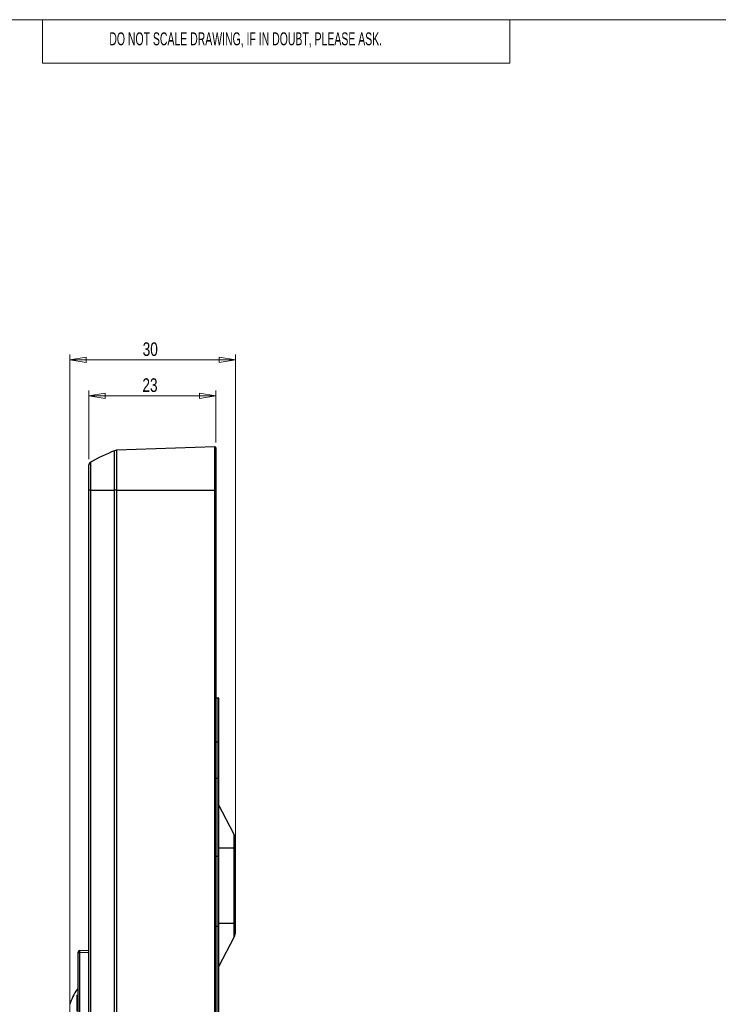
# Model space of a CAD drawing. Header units: millimetres. Extents: x 0 to 420, y 0 to 297.
# Tile 11 of 25: x 163 to 291, y 109 to 290. Entities that reach past the tile are written whole.
import ezdxf

# ---------------------------------------------------------------- set-up
doc = ezdxf.new("R2010")
doc.units = ezdxf.units.MM
doc.styles.add('SLDTEXTSTYLE0', font='TXT', dxfattribs={"width": 0.605})
doc.styles.add('SLDTEXTSTYLE1', font='TXT', dxfattribs={"width": 0.75})
doc.dimstyles.new('SLDDIMSTYLE0', dxfattribs={"dimtxt": 2.5, "dimasz": 3, "dimexe": 0, "dimexo": 0.0625, "dimtad": 1, "dimdec": 0, "dimrnd": 1e-09, "dimzin": 12, "dimdsep": 46, "dimtxsty": 'SLDTEXTSTYLE1', "dimblk1": 'CLOSED', "dimblk2": 'CLOSED', "dimsah": 1, "dimcen": 0.09, "dimadec": 0, "dimazin": 3, "dimtfac": 1, "dimtofl": 0, "dimtmove": 0, "dimatfit": 3, "dimldrblk": 'CLOSED', "dimfxl": 1, "dimfrac": 2, "dimtolj": 1, "dimtzin": 12, "dimarcsym": 0})

# ---------------------------------------------------------------- blocks, each defined once
blk = doc.blocks.new('_Closed')
at = {"color": 0, "linetype": 'ByBlock', "lineweight": -2}
for p, q in [((-1, 0.166667), (0, 0)), ((-1, 0.166667), (-1, -0.166667)), ((0, 0), (-1, -0.166667)), ((0, 0), (-1, 0))]:
    blk.add_line(p, q, dxfattribs=at)
blk = doc.blocks.new('_D_2')
at = {"color": 7, "linetype": 'Continuous', "lineweight": 0}
for p, q in [((175.55, 209.11), (175.55, 221.79)), ((198.92, 212.2), (198.92, 221.79)), ((175.55, 220.79), (198.92, 220.79))]:
    blk.add_line(p, q, dxfattribs=at)
at = {"color": 7, "linetype": 'Continuous', "lineweight": 18, "xscale": 3, "yscale": 3, "rotation": 180}
blk.add_blockref('_Closed', (175.55, 220.79, -0.01), dxfattribs=at)
at = {"color": 7, "linetype": 'Continuous', "lineweight": 18, "xscale": 3, "yscale": 3}
blk.add_blockref('_Closed', (198.92, 220.79, -0.01), dxfattribs=at)
at = {"color": 7, "linetype": 'Continuous', "lineweight": 18, "insert": (185.39, 224.01), "char_height": 2.5, "attachment_point": 1, "style": 'SLDTEXTSTYLE1'}
blk.add_mtext('23', dxfattribs=at)
blk = doc.blocks.new('_D_3')
at = {"color": 7, "linetype": 'Continuous', "lineweight": 0}
for p, q in [((172.05, 103.85), (172.05, 228.4)), ((202.52, 138.57), (202.52, 228.4)), ((172.05, 227.4), (202.52, 227.4))]:
    blk.add_line(p, q, dxfattribs=at)
at = {"color": 7, "linetype": 'Continuous', "lineweight": 18, "xscale": 3, "yscale": 3, "rotation": 180}
blk.add_blockref('_Closed', (172.05, 227.4, -0.01), dxfattribs=at)
at = {"color": 7, "linetype": 'Continuous', "lineweight": 18, "xscale": 3, "yscale": 3}
blk.add_blockref('_Closed', (202.52, 227.4, -0.01), dxfattribs=at)
at = {"color": 7, "linetype": 'Continuous', "lineweight": 18, "insert": (185.44, 230.62), "char_height": 2.5, "attachment_point": 1, "style": 'SLDTEXTSTYLE1'}
blk.add_mtext('30', dxfattribs=at)

msp = doc.modelspace()

# ---------------------------------------------------------------- linework, layer by layer
at = {"color": 7, "linetype": 'Continuous', "lineweight": 18}
for p, q in [((413, 290), (7, 290)), ((167, 290), (167, 282)), ((253, 290), (253, 282)), ((253, 282), (167, 282))]:
    msp.add_line(p, q, dxfattribs=at)
at = {"color": 7, "linetype": 'Continuous', "lineweight": 25}
for p, q in [((180.25, 203.41), (180.25, 210.69)), ((198.71, 211.4), (180.61, 210.77)), ((180.61, 210.77), (180.61, 203.41)), ((198.71, 203.41), (198.71, 211.4)), ((198.92, 211.2), (198.92, 203.41)), ((175.81, 208.55), (175.81, 203.41)), ((175.55, 203.41), (175.55, 208.11)), ((175.81, 203.41), (175.55, 203.41)), ((175.55, 70.87), (175.55, 203.41)), ((175.81, 203.41), (175.81, 70.87)), ((175.81, 203.41), (180.25, 203.41)), ((180.25, 70.87), (180.25, 203.41)), ((180.61, 203.41), (180.25, 203.41)), ((180.61, 203.41), (180.61, 70.87)), ((180.61, 203.41), (198.71, 203.41)), ((198.71, 65.65), (198.71, 203.41)), ((198.92, 203.41), (198.71, 203.41)), ((198.92, 203.41), (198.92, 65.65)), ((198.92, 165.24), (199.32, 165.24)), ((199.32, 157.14), (199.32, 165.24)), ((199.42, 165.14), (199.42, 157.14)), ((199.32, 150.44), (199.32, 157.14)), ((199.32, 157.14), (199.42, 157.14)), ((199.42, 157.14), (199.42, 150.44)), ((199.32, 136.05), (199.32, 150.44)), ((199.32, 150.44), (199.42, 150.44)), ((199.42, 150.44), (199.42, 136.13)), ((202.29, 140.07), (199.42, 145.56)), ((202.29, 137.57), (202.29, 140.07)), ((202.52, 137.57), (202.52, 139.14)), ((199.32, 123.22), (199.32, 136.05)), ((199.42, 136.13), (199.42, 123.22)), ((202.29, 123.71), (202.29, 137.57)), ((202.52, 137.57), (202.29, 137.57)), ((202.52, 123.71), (202.52, 137.57)), ((199.32, 123.22), (199.42, 123.22)), ((199.32, 104.14), (199.32, 123.22)), ((199.42, 123.22), (199.42, 104.14)), ((202.29, 121.21), (202.29, 123.71)), ((202.52, 123.71), (202.29, 123.71)), ((202.52, 122.14), (202.52, 123.71)), ((202.29, 121.21), (199.42, 115.72)), ((173.55, 118.21), (173.55, 118.41)), ((173.55, 104.1), (173.55, 118.21)), ((173.84, 118.71), (175.55, 118.77)), ((173.84, 118.71), (173.84, 118.36)), ((173.84, 118.36), (173.84, 104.16)), ((173.55, 115.36), (173.55, 115.36))]:
    msp.add_line(p, q, dxfattribs=at)
at = {"color": 8, "linetype": 'Continuous', "lineweight": 25}
for p, q in [((198.92, 157.14), (199.32, 157.14)), ((198.92, 150.44), (199.32, 150.44)), ((198.92, 136.05), (199.32, 136.05)), ((202.29, 137.57), (199.42, 137.57)), ((198.92, 123.22), (199.32, 123.22)), ((202.29, 123.71), (199.42, 123.71)), ((173.84, 118.36), (175.55, 118.39)), ((173.37, 111.33), (173.37, 111.57)), ((173.37, 107.58), (173.37, 110.55))]:
    msp.add_line(p, q, dxfattribs=at)
at = {"color": 7, "linetype": 'Continuous', "lineweight": 25, "flags": 128}
msp.add_lwpolyline([(173.84, 118.36), (173.78, 118.36), (173.73, 118.35), (173.68, 118.33), (173.63, 118.32), (173.6, 118.29), (173.57, 118.27), (173.55, 118.24), (173.55, 118.21)], dxfattribs=at)
at = {"color": 7, "linetype": 'Continuous', "lineweight": 25}
for centre, radius, start, end in [((199.7, 164.63), 50, 112.8864, 118.5392), ((180.64, 209.77), 1, 92, 112.8864), ((198.72, 211.2), 0.2, 0, 92), ((176.05, 208.11), 0.5, 118.5392, 180), ((199.32, 165.14), 0.1, 0, 90), ((200.52, 139.14), 2, 0, 27.6008), ((199.33, 136.14), 0.091, 263.7696, 351.9782), ((200.52, 122.14), 2, 332.3992, 0), ((173.85, 118.41), 0.3, 92, 180), ((181.62, 105.91), 10, 145.538, 163.0894), ((173.62, 111.4), 0.3, 103.7542, 145.538)]:
    msp.add_arc(centre, radius, start, end, dxfattribs=at)

# ---------------------------------------------------------------- texts
at = {"color": 7, "linetype": 'Continuous', "lineweight": 0, "insert": (179.3, 287.67), "char_height": 2.3813, "attachment_point": 1, "style": 'SLDTEXTSTYLE0'}
msp.add_mtext('DO NOT SCALE DRAWING, IF IN DOUBT, PLEASE ASK.', dxfattribs=at)

# ---------------------------------------------------------------- dimensions: what is measured, and where the dimension line sits
at = {"color": 7, "linetype": 'Continuous', "lineweight": 18}
for base, p1, p2, picture, middle in [((202.52, 227.4), (172.05, 102.85), (202.52, 137.57), '_D_3', (187.28, 227.4)), ((198.92, 220.79), (175.55, 208.11), (198.92, 211.2), '_D_2', (187.23, 220.79))]:
    dim = msp.add_linear_dim(base=base, p1=p1, p2=p2, dimstyle='SLDDIMSTYLE0', dxfattribs=at)
    dim.commit()
    dim.dimension.update_dxf_attribs({"geometry": picture, "text_midpoint": middle, "dimtype": 160})

doc.saveas('drawing.dxf')
